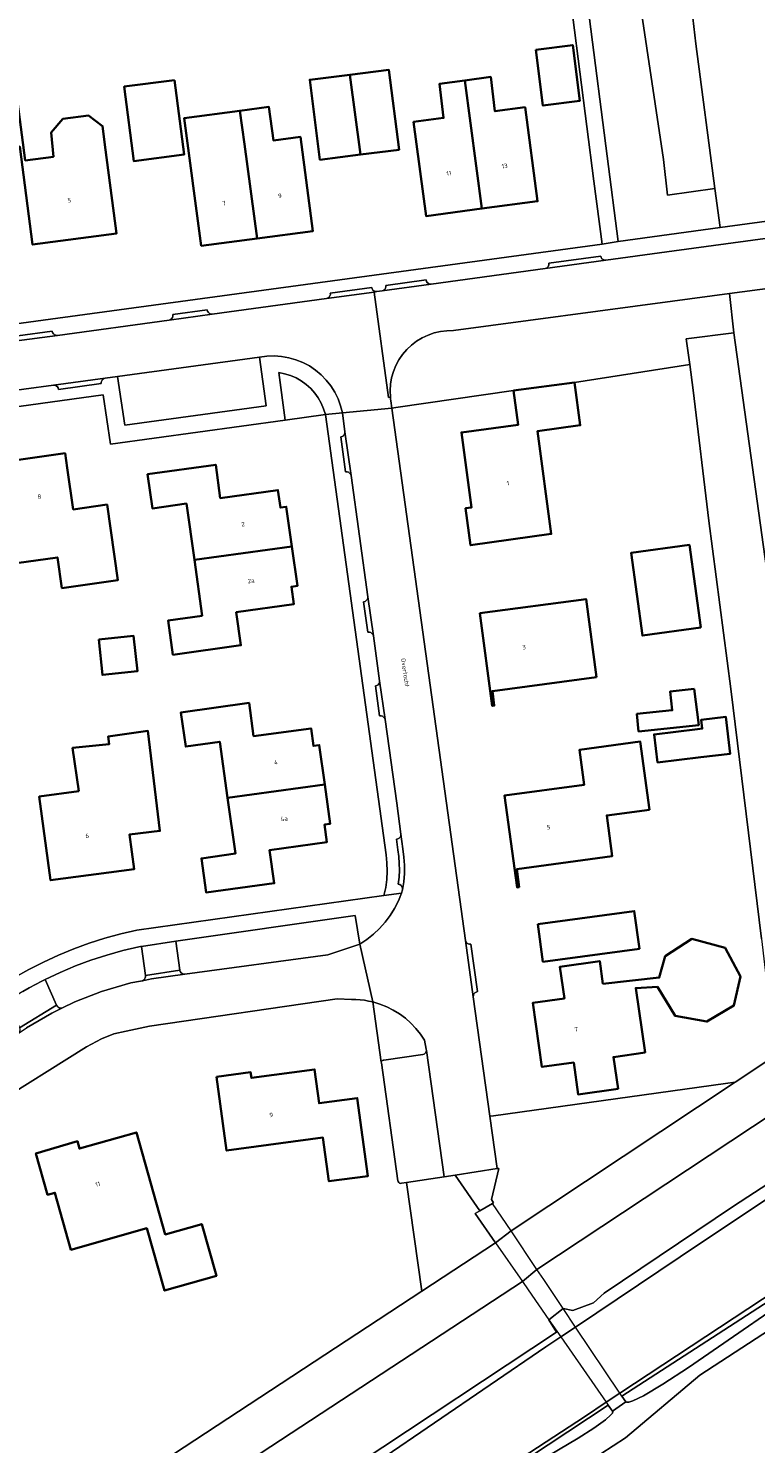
# Model space of a CAD drawing. Header units: metres. Extents: x 229229 to 231729, y 593167 to 595667.
# Tile 165 of 256: x 231272 to 231346, y 593718 to 593862. Entities that reach past the tile are written whole.
import ezdxf
from ezdxf.enums import TextEntityAlignment as Align

# ---------------------------------------------------------------- set-up
doc = ezdxf.new("R2010")
doc.units = ezdxf.units.M
for name, color, linetype, lineweight in [('B-WE-GR-BEPLANTING_CULTUUR_VASTE PLANTENVAK-GV', 90, 'Continuous', 18), ('B-WE-GR-GRAS-GV', 60, 'Continuous', 13), ('B-WE-GR-GROENVOORZIENING-GV', 80, 'Continuous', 18), ('B-WE-KW-KUNSTWERK_DEK-GV', 170, 'Continuous', 18), ('B-WE-OG-BEBOUWING-GV', 7, 'Continuous', 35), ('B-WE-OG-BEBOUWING-T18', 10, 'Continuous', 18), ('B-WE-OG-TERREIN_ERF-GV', 7, 'Continuous', 18), ('B-WE-OG-TOPOGRAFIE-T18', 10, 'Continuous', 18), ('B-WE-OG-WATER-GV', 130, 'Continuous', 18), ('B-WE-OG-WATER_SLOOT-GV', 120, 'Continuous', 18), ('B-WE-VH-VERHARDING_GESLOTEN-GV', 252, 'Continuous', 18), ('B-WE-VH-VERHARDING_HALFVERHARDING-GV', 252, 'Continuous', 18), ('B-WE-VH-VERHARDING_OPEN-GV', 252, 'Continuous', 18)]:
    doc.layers.add(name, color=color, linetype=linetype, lineweight=lineweight)
doc.styles.add('NLCS-ISO-M250-T18', font='NLCS-ISO.ttf', dxfattribs={"height": 0.45})

msp = doc.modelspace()

# ---------------------------------------------------------------- linework, layer by layer
at = {"layer": 'B-WE-GR-BEPLANTING_CULTUUR_VASTE PLANTENVAK-GV'}
for points in [[(231339.186, 593830.529), (231344.056, 593831.173), (231343.59, 593835.147), (231337.799, 593834.38), (231315.5, 593831.38), (231314.84, 593831.373), (231314.184, 593831.295), (231313.54, 593831.148), (231312.915, 593830.933), (231312.317, 593830.653), (231311.753, 593830.31), (231311.228, 593829.909), (231310.748, 593829.455), (231310.32, 593828.952), (231309.948, 593828.407), (231309.636, 593827.825), (231309.388, 593827.213), (231309.206, 593826.578), (231309.093, 593825.927), (231309.05, 593825.268), (231309.078, 593824.608), (231309.092, 593824.417), (231309.126, 593824.226), (231309.23, 593823.475), (231309.64, 593823.55), (231321.62, 593825.27), (231327.83, 593826.1), (231339.549, 593827.922)], [(231297.717, 593827.106), (231298.373, 593822.268), (231302.471, 593822.834), (231302.289, 593823.423), (231302.045, 593823.989), (231301.742, 593824.525), (231301.382, 593825.026), (231300.971, 593825.485), (231300.512, 593825.897), (231300.012, 593826.257), (231299.476, 593826.561), (231298.911, 593826.806), (231298.322, 593826.988)], [(231305.957, 593768.928), (231305.51, 593771.837), (231287.261, 593769.231), (231287.661, 593766.278), (231287.696, 593766.133), (231287.774, 593766.007), (231287.888, 593765.911), (231288.026, 593765.854), (231288.174, 593765.843), (231302.715, 593767.817)], [(231283.663, 593765.161), (231283.842, 593765.196), (231283.957, 593765.263), (231284.05, 593765.357), (231284.115, 593765.472), (231284.148, 593765.601), (231284.146, 593765.733), (231283.758, 593768.686), (231283.635, 593768.667), (231283.483, 593768.643), (231281.838, 593768.258), (231280.21, 593767.805), (231278.603, 593767.282), (231277.02, 593766.693), (231275.463, 593766.037), (231273.935, 593765.316), (231275.097, 593762.714), (231275.163, 593762.593), (231275.261, 593762.495), (231275.382, 593762.429), (231275.517, 593762.4), (231275.655, 593762.411), (231276.964, 593763.058), (231279.687, 593764.1), (231282.665, 593764.963)], [(231307.295, 593763.028), (231308.155, 593756.91), (231308.187, 593756.974), (231308.232, 593757.029), (231308.289, 593757.073), (231308.353, 593757.103), (231308.423, 593757.118), (231312.391, 593757.693), (231312.505, 593757.721), (231312.606, 593757.782), (231312.685, 593757.868), (231312.737, 593757.974), (231312.755, 593758.09), (231312.738, 593758.212), (231312.557, 593759.13), (231312.146, 593759.753), (231311.681, 593760.337), (231311.168, 593760.879), (231310.609, 593761.374), (231310.009, 593761.818), (231309.373, 593762.209), (231308.705, 593762.542), (231308.011, 593762.816)]]:
    msp.add_lwpolyline(points, close=True, dxfattribs=at)
at = {"layer": 'B-WE-GR-GRAS-GV'}
for points in [[(231460.97, 593954.205), (231476.323, 593900.19), (231483.503, 593875.115), (231483.724, 593871.249), (231483.282, 593868.709), (231480.852, 593866.61), (231478.844, 593865.896), (231478.728, 593865.838), (231470.261, 593861.123), (231467.431, 593859.292), (231465.381, 593857.632), (231463.965, 593856.24), (231462.448, 593854.127), (231442.222, 593825.542), (231434.221, 593814.338), (231432.669, 593812.493), (231420.062, 593803.208), (231396.038, 593786.274), (231357.48, 593758.844), (231354.653, 593756.085), (231323.999, 593735.793), (231322.523, 593734.567), (231282.539, 593708.322)], [(231285.62, 593702.658), (231325.988, 593729.419), (231325.222, 593730.678), (231326.667, 593731.813), (231327.644, 593731.628), (231329.743, 593732.401), (231330.848, 593733.396), (231343.992, 593742.232), (231366.747, 593757.034), (231390.275, 593773.492), (231414.466, 593789.288), (231423.192, 593794.922)]]:
    msp.add_lwpolyline(points, dxfattribs=at)
at = {"layer": 'B-WE-GR-GROENVOORZIENING-GV'}
for points in [[(231336.493, 593896.181), (231335.584, 593903.202), (231332.535, 593902.766), (231324.38, 593901.748), (231325.002, 593896.979), (231325.765, 593891.122), (231331.165, 593849.155), (231332.261, 593840.451), (231342.652, 593841.873), (231342.123, 593845.837), (231337.294, 593845.176), (231336.891, 593848.802), (231334.329, 593865.849), (231329.83, 593898.397), (231335.037, 593899.048), (231335.508, 593895.549)], [(231319.207, 593751.392), (231319.944, 593746.07), (231320.115, 593746.073), (231319.381, 593742.926), (231319.585, 593742.572), (231319.49, 593742.518), (231318.174, 593741.767), (231317.709, 593741.502), (231319.779, 593738.519), (231321.371, 593739.712), (231344.183, 593754.856), (231343.18, 593754.73), (231319.57, 593751.45)], [(231315.68, 593745.411), (231314.56, 593745.238), (231310.722, 593744.646), (231312.276, 593733.588), (231319.779, 593738.519), (231317.709, 593741.502), (231318.174, 593741.767)], [(231298.068, 593697.812), (231299.269, 593697.212), (231299.578, 593697.503), (231303.311, 593701.192), (231311.451, 593707.487), (231324.207, 593716.259), (231328.181, 593718.616), (231329.797, 593719.635), (231330.984, 593720.482), (231331.538, 593720.98), (231331.683, 593721.177), (231331.713, 593721.326), (231331.678, 593721.379), (231331.266, 593721.972), (231304.706, 593704.43), (231301.845, 593702.331), (231299.829, 593700.109), (231298.252, 593697.987)]]:
    msp.add_lwpolyline(points, close=True, dxfattribs=at)
for points in [[(231426.491, 593783.052), (231414.174, 593775.671), (231403.593, 593769.439), (231390.522, 593760.603), (231347.626, 593732.609), (231332.652, 593722.887), (231333.034, 593722.318), (231333.106, 593722.272), (231333.367, 593722.28), (231333.761, 593722.406), (231334.844, 593722.932), (231336.816, 593724.1), (231339.414, 593725.808), (231352.638, 593734.925), (231366.542, 593744.044), (231378.529, 593751.779), (231392.041, 593760.758), (231403.499, 593768.794), (231411.745, 593773.18), (231421.91, 593779.263), (231430.784, 593785.018)], [(231369.733, 593744.02), (231340.577, 593725.025), (231333.001, 593718.645), (231330.517, 593717.01)]]:
    msp.add_lwpolyline(points, dxfattribs=at)
at = {"layer": 'B-WE-KW-KUNSTWERK_DEK-GV'}
for points in [[(231319.49, 593742.518), (231318.174, 593741.767), (231317.709, 593741.502), (231319.779, 593738.519), (231322.523, 593734.567), (231323.104, 593733.729), (231325.222, 593730.678), (231326.667, 593731.813), (231324.687, 593734.767), (231323.999, 593735.793), (231321.371, 593739.712)], [(231331.056, 593722.274), (231331.266, 593721.972), (231331.678, 593721.379), (231333.034, 593722.318), (231332.652, 593722.887), (231332.447, 593723.192), (231327.935, 593729.922), (231326.667, 593731.813), (231325.222, 593730.678), (231326.436, 593728.929)]]:
    msp.add_lwpolyline(points, close=True, dxfattribs=at)
at = {"layer": 'B-WE-OG-BEBOUWING-GV'}
for points in [[(231323.894, 593859.982), (231324.612, 593854.299), (231328.363, 593854.771), (231327.645, 593860.454)], [(231280.075, 593849.781), (231279.785, 593852.203), (231278.369, 593853.279), (231275.75, 593852.933), (231274.57, 593851.539), (231274.787, 593849.085), (231271.911, 593848.706), (231270.675, 593858.089), (231267.108, 593857.619), (231268.135, 593849.709), (231271.355, 593850.127), (231272.666, 593840.135), (231281.197, 593841.26)], [(231304.968, 593857.431), (231306.033, 593849.302), (231309.965, 593849.798), (231308.938, 593857.932)], [(231287.105, 593856.884), (231281.992, 593856.227), (231282.966, 593848.648), (231288.079, 593849.305)], [(231306.033, 593849.302), (231304.968, 593857.431), (231300.88, 593856.915), (231301.906, 593848.781)], [(231316.664, 593856.854), (231314.071, 593856.5), (231314.506, 593853.034), (231311.45, 593852.63), (231312.72, 593843.05), (231318.395, 593843.8)], [(231318.395, 593843.8), (231324.07, 593844.55), (231322.8, 593854.13), (231319.731, 593853.724), (231319.303, 593857.215), (231316.664, 593856.854)], [(231295.524, 593840.771), (231294.24, 593850.35), (231293.758, 593853.763), (231288.09, 593852.999), (231289.84, 593840.02)], [(231293.758, 593853.763), (231294.24, 593850.35), (231295.524, 593840.771), (231301.2, 593841.52), (231299.93, 593851.11), (231297.174, 593850.742), (231296.712, 593854.161)], [(231327.83, 593826.1), (231321.62, 593825.27), (231322.09, 593821.79), (231316.31, 593821.02), (231317.34, 593813.38), (231316.74, 593813.3), (231317.25, 593809.53), (231325.46, 593810.68), (231324.06, 593821.16), (231328.41, 593821.74)], [(231269.58, 593817.98), (231271.04, 593807.69), (231275.2, 593808.29), (231275.65, 593805.16), (231281.35, 593805.98), (231280.25, 593813.67), (231276.8, 593813.17), (231276.193, 593817.413), (231275.98, 593818.9)], [(231299.05, 593809.414), (231298.488, 593813.444), (231297.893, 593813.362), (231297.643, 593815.138), (231291.773, 593814.332), (231291.308, 593817.718), (231284.375, 593816.756), (231284.861, 593813.281), (231288.328, 593813.766), (231289.128, 593808.041)], [(231289.128, 593808.041), (231289.924, 593802.347), (231286.458, 593801.862), (231286.944, 593798.386), (231293.87, 593799.343), (231293.402, 593802.716), (231299.249, 593803.527), (231299.016, 593805.301), (231299.612, 593805.383), (231299.05, 593809.414)], [(231340.69, 593801.14), (231339.52, 593809.56), (231333.58, 593808.75), (231334.73, 593800.33)], [(231330.06, 593796.09), (231329.01, 593804.05), (231318.2, 593802.6), (231319.45, 593793.17), (231319.66, 593793.2), (231319.46, 593794.68)], [(231279.394, 593799.929), (231279.776, 593796.321), (231283.334, 593796.698), (231282.952, 593800.306)], [(231340.012, 593794.915), (231337.558, 593794.632), (231337.775, 593792.734), (231334.176, 593792.351), (231334.352, 593790.568), (231340.477, 593791.225)], [(231302.406, 593785.176), (231301.845, 593789.186), (231301.247, 593789.106), (231301.004, 593790.883), (231295.154, 593790.1), (231294.702, 593793.476), (231287.767, 593792.503), (231288.251, 593789.037), (231291.718, 593789.521), (231292.514, 593783.828)], [(231340.326, 593790.797), (231335.93, 593790.27), (231336.272, 593787.416), (231340.667, 593787.942), (231343.681, 593788.302), (231343.233, 593792.051), (231340.711, 593791.75), (231340.818, 593790.856)], [(231277.369, 593784.48), (231273.347, 593783.941), (231274.492, 593775.414), (231283.012, 593776.56), (231282.54, 593780.084), (231285.628, 593780.45), (231284.407, 593790.625), (231280.364, 593790.066), (231280.468, 593789.287), (231276.736, 593788.893)], [(231335.46, 593782.6), (231334.51, 593789.54), (231328.33, 593788.7), (231328.81, 593785.15), (231320.71, 593784.06), (231321.98, 593774.7), (231322.18, 593774.73), (231321.94, 593776.54), (231331.65, 593777.86), (231331.1, 593782.02)], [(231302.406, 593785.176), (231292.514, 593783.828), (231293.31, 593778.132), (231289.854, 593777.65), (231290.324, 593774.179), (231297.255, 593775.114), (231296.788, 593778.493), (231302.612, 593779.297), (231302.382, 593781.088), (231302.967, 593781.167)], [(231324.091, 593770.957), (231324.609, 593767.126), (231334.431, 593768.453), (231333.913, 593772.284)], [(231330.722, 593764.876), (231330.39, 593767.2), (231326.34, 593766.62), (231326.8, 593763.39), (231323.58, 593762.93), (231324.51, 593756.41), (231327.74, 593756.85), (231328.18, 593753.61), (231332.26, 593754.2), (231331.78, 593757.42), (231335, 593757.9), (231334.06, 593764.44), (231336.256, 593764.555), (231338.078, 593761.621), (231341.296, 593761.027), (231344.054, 593762.662), (231344.71, 593765.606), (231343.154, 593768.548), (231339.755, 593769.448), (231337.062, 593767.678), (231336.442, 593765.508)], [(231291.39, 593755.41), (231292.41, 593747.89), (231302.22, 593749.22), (231302.82, 593744.78), (231306.79, 593745.3), (231305.71, 593753.24), (231301.83, 593752.72), (231301.37, 593756.16), (231294.93, 593755.29), (231294.85, 593755.88)], [(231291.37, 593735.13), (231289.88, 593740.42), (231286.17, 593739.37), (231283.23, 593749.74), (231277.43, 593748.11), (231277.22, 593748.85), (231273, 593747.61), (231274.19, 593743.4), (231274.93, 593743.61), (231276.57, 593737.8), (231284.29, 593739.99), (231286.1, 593733.64)]]:
    msp.add_lwpolyline(points, close=True, dxfattribs=at)
at = {"layer": 'B-WE-OG-TERREIN_ERF-GV'}
for points in [[(231262.469, 593830.924), (231330.626, 593840.187), (231329.782, 593846.614), (231324.075, 593891.174), (231323.35, 593896.755), (231265.583, 593888.915)], [(231339.366, 593867.662), (231340.188, 593860.567), (231342.123, 593845.837), (231342.652, 593841.873), (231362.389, 593844.56), (231363.974, 593844.86), (231364.983, 593845.092), (231366.305, 593845.849), (231367.025, 593844.319), (231367.248, 593844.511), (231367.461, 593844.716), (231367.661, 593844.932), (231367.85, 593845.159), (231368.025, 593845.396), (231370.867, 593849.134), (231371.292, 593849.73), (231371.773, 593850.282), (231372.306, 593850.783), (231372.886, 593851.23), (231373.507, 593851.617), (231404.599, 593866.473)], [(231347.968, 593835.726), (231343.59, 593835.147), (231344.056, 593831.173), (231348.305, 593800.321)], [(231346.848, 593769.46), (231343.751, 593794.91), (231341.482, 593812.032), (231339.911, 593825.314), (231339.549, 593827.922), (231327.83, 593826.1), (231328.41, 593821.74), (231324.06, 593821.16), (231325.46, 593810.68), (231317.25, 593809.53), (231316.74, 593813.3), (231317.34, 593813.38), (231316.31, 593821.02), (231322.09, 593821.79), (231321.62, 593825.27), (231309.64, 593823.55), (231309.23, 593823.475), (231316.731, 593769.282), (231316.781, 593769.142), (231316.873, 593769.024), (231316.996, 593768.941), (231317.139, 593768.9), (231317.288, 593768.905), (231317.956, 593764.079), (231317.811, 593764.043), (231317.685, 593763.965), (231317.589, 593763.851), (231317.533, 593763.713), (231317.522, 593763.565), (231319.207, 593751.392), (231319.57, 593751.45), (231343.18, 593754.73), (231344.183, 593754.856), (231347.195, 593756.856)], [(231270.833, 593765.518), (231272.292, 593766.337), (231273.783, 593767.097), (231275.304, 593767.795), (231276.852, 593768.432), (231278.424, 593769.006), (231280.018, 593769.516), (231281.631, 593769.961), (231283.261, 593770.34), (231308.426, 593773.869), (231308.604, 593774.685), (231308.715, 593775.513), (231308.758, 593776.347), (231308.733, 593777.182), (231308.639, 593778.012), (231302.471, 593822.834), (231298.373, 593822.268), (231280.586, 593819.81), (231279.845, 593824.836), (231257.486, 593821.771)], [(231287.002, 593716.975), (231312.276, 593733.588), (231310.722, 593744.646), (231310.205, 593744.566), (231310.105, 593744.561), (231310.01, 593744.591), (231309.93, 593744.651), (231309.875, 593744.734), (231309.852, 593744.831), (231308.166, 593756.828), (231308.155, 593756.91), (231307.295, 593763.028), (231306.867, 593763.123), (231306.434, 593763.197), (231305.998, 593763.248), (231305.56, 593763.276), (231305.121, 593763.282), (231303.65, 593763.349), (231284.55, 593760.577), (231282.206, 593760.069), (231280.938, 593759.785), (231279.674, 593759.286), (231278.143, 593758.475), (231268.391, 593752.348)]]:
    msp.add_lwpolyline(points, dxfattribs=at)
for points in [[(231323.894, 593859.982), (231327.645, 593860.454), (231328.363, 593854.771), (231324.612, 593854.299)], [(231267.108, 593857.619), (231270.675, 593858.089), (231271.911, 593848.706), (231274.787, 593849.085), (231274.57, 593851.539), (231275.75, 593852.933), (231278.369, 593853.279), (231279.785, 593852.203), (231280.075, 593849.781), (231281.197, 593841.26), (231272.666, 593840.135), (231271.355, 593850.127), (231268.135, 593849.709)], [(231300.88, 593856.915), (231304.968, 593857.431), (231308.938, 593857.932), (231309.965, 593849.798), (231306.033, 593849.302), (231301.906, 593848.781)], [(231281.992, 593856.227), (231287.105, 593856.884), (231288.079, 593849.305), (231282.966, 593848.648)], [(231311.45, 593852.63), (231314.506, 593853.034), (231314.071, 593856.5), (231316.664, 593856.854), (231319.303, 593857.215), (231319.731, 593853.724), (231322.8, 593854.13), (231324.07, 593844.55), (231318.395, 593843.8), (231312.72, 593843.05)], [(231288.09, 593852.999), (231293.758, 593853.763), (231296.712, 593854.161), (231297.174, 593850.742), (231299.93, 593851.11), (231301.2, 593841.52), (231295.524, 593840.771), (231289.84, 593840.02)], [(231261.59, 593803.15), (231260.65, 593809.8), (231264.11, 593810.25), (231263.27, 593816.06), (231269.56, 593816.96), (231269.43, 593817.96), (231269.58, 593817.98), (231275.98, 593818.9), (231276.193, 593817.413), (231276.8, 593813.17), (231280.25, 593813.67), (231281.35, 593805.98), (231275.65, 593805.16), (231275.2, 593808.29), (231271.04, 593807.69), (231266.87, 593807.09), (231267.32, 593803.97)], [(231289.128, 593808.041), (231288.328, 593813.766), (231284.861, 593813.281), (231284.375, 593816.756), (231291.308, 593817.718), (231291.773, 593814.332), (231297.643, 593815.138), (231297.893, 593813.362), (231298.488, 593813.444), (231299.05, 593809.414), (231299.612, 593805.383), (231299.016, 593805.301), (231299.249, 593803.527), (231293.402, 593802.716), (231293.87, 593799.343), (231286.944, 593798.386), (231286.458, 593801.862), (231289.924, 593802.347)], [(231334.73, 593800.33), (231333.58, 593808.75), (231339.52, 593809.56), (231340.69, 593801.14)], [(231319.46, 593794.68), (231319.66, 593793.2), (231319.45, 593793.17), (231318.2, 593802.6), (231329.01, 593804.05), (231330.06, 593796.09)], [(231279.394, 593799.929), (231282.952, 593800.306), (231283.334, 593796.698), (231279.776, 593796.321)], [(231337.558, 593794.632), (231340.012, 593794.915), (231340.477, 593791.225), (231334.352, 593790.568), (231334.176, 593792.351), (231337.775, 593792.734)], [(231292.514, 593783.828), (231291.718, 593789.521), (231288.251, 593789.037), (231287.767, 593792.503), (231294.702, 593793.476), (231295.154, 593790.1), (231301.004, 593790.883), (231301.247, 593789.106), (231301.845, 593789.186), (231302.406, 593785.176), (231302.967, 593781.167), (231302.382, 593781.088), (231302.612, 593779.297), (231296.788, 593778.493), (231297.255, 593775.114), (231290.324, 593774.179), (231289.854, 593777.65), (231293.31, 593778.132)], [(231340.326, 593790.797), (231340.818, 593790.856), (231340.711, 593791.75), (231343.233, 593792.051), (231343.681, 593788.302), (231340.667, 593787.942), (231336.272, 593787.416), (231335.93, 593790.27)], [(231273.347, 593783.941), (231277.369, 593784.48), (231276.736, 593788.893), (231280.468, 593789.287), (231280.364, 593790.066), (231284.407, 593790.625), (231285.628, 593780.45), (231282.54, 593780.084), (231283.012, 593776.56), (231274.492, 593775.414)], [(231328.81, 593785.15), (231328.33, 593788.7), (231334.51, 593789.54), (231335.46, 593782.6), (231331.1, 593782.02), (231331.65, 593777.86), (231321.94, 593776.54), (231322.18, 593774.73), (231321.98, 593774.7), (231320.71, 593784.06)], [(231333.913, 593772.284), (231334.431, 593768.453), (231324.609, 593767.126), (231324.091, 593770.957)], [(231330.722, 593764.876), (231336.442, 593765.508), (231337.062, 593767.678), (231339.755, 593769.448), (231343.154, 593768.548), (231344.71, 593765.606), (231344.054, 593762.662), (231341.296, 593761.027), (231338.078, 593761.621), (231336.256, 593764.555), (231334.06, 593764.44), (231335, 593757.9), (231331.78, 593757.42), (231332.26, 593754.2), (231328.18, 593753.61), (231327.74, 593756.85), (231324.51, 593756.41), (231323.58, 593762.93), (231326.8, 593763.39), (231326.34, 593766.62), (231330.39, 593767.2)], [(231291.39, 593755.41), (231294.85, 593755.88), (231294.93, 593755.29), (231301.37, 593756.16), (231301.83, 593752.72), (231305.71, 593753.24), (231306.79, 593745.3), (231302.82, 593744.78), (231302.22, 593749.22), (231292.41, 593747.89)], [(231273, 593747.61), (231277.22, 593748.85), (231277.43, 593748.11), (231283.23, 593749.74), (231286.17, 593739.37), (231289.88, 593740.42), (231291.37, 593735.13), (231286.1, 593733.64), (231284.29, 593739.99), (231276.57, 593737.8), (231274.93, 593743.61), (231274.19, 593743.4)]]:
    msp.add_lwpolyline(points, close=True, dxfattribs=at)
at = {"layer": 'B-WE-OG-WATER-GV'}
for points in [[(231342.123, 593845.837), (231340.188, 593860.567), (231339.366, 593867.662), (231337.525, 593880.548), (231335.508, 593895.549), (231335.037, 593899.048), (231329.83, 593898.397), (231334.329, 593865.849), (231336.891, 593848.802), (231337.294, 593845.176)], [(231353.592, 593762.416), (231351.915, 593772.438), (231348.305, 593800.321), (231344.056, 593831.173), (231339.186, 593830.529), (231339.549, 593827.922), (231339.911, 593825.314), (231341.482, 593812.032), (231343.751, 593794.91), (231346.848, 593769.46), (231347.877, 593760.752), (231348.232, 593758.495)]]:
    msp.add_lwpolyline(points, close=True, dxfattribs=at)
for points in [[(231428.61, 593816.866), (231415.91, 593807.628), (231411.132, 593804.252), (231410.261, 593803.636), (231410.167, 593803.569), (231389.66, 593789.089), (231388.482, 593788.257), (231364.565, 593771.033), (231353.592, 593762.416), (231348.232, 593758.495), (231347.195, 593756.856), (231344.183, 593754.856), (231321.371, 593739.712), (231319.779, 593738.519), (231312.276, 593733.588), (231287.002, 593716.975)], [(231282.539, 593708.322), (231322.523, 593734.567), (231323.999, 593735.793), (231354.653, 593756.085), (231357.48, 593758.844), (231396.038, 593786.274), (231420.062, 593803.208), (231432.669, 593812.493)], [(231433.014, 593802.008), (231421.298, 593792.589), (231407.371, 593783.746), (231394.36, 593774.934), (231372.038, 593759.416), (231338.591, 593737.071), (231327.935, 593729.922), (231326.436, 593728.929), (231324.918, 593727.924), (231290.893, 593704.718)], [(231301.99, 593703.263), (231328.832, 593720.807), (231331.056, 593722.274), (231332.447, 593723.192), (231375.985, 593751.917), (231399.552, 593768.074), (231420.19, 593779.943), (231433.149, 593788.222)]]:
    msp.add_lwpolyline(points, dxfattribs=at)
at = {"layer": 'B-WE-OG-WATER_SLOOT-GV'}
for points in [[(231290.893, 593704.718), (231324.918, 593727.924), (231326.436, 593728.929), (231327.935, 593729.922), (231338.591, 593737.071), (231372.038, 593759.416), (231394.36, 593774.934), (231407.371, 593783.746), (231421.298, 593792.589), (231433.014, 593802.008)], [(231423.192, 593794.922), (231414.466, 593789.288), (231390.275, 593773.492), (231366.747, 593757.034), (231343.992, 593742.232), (231330.848, 593733.396), (231329.743, 593732.401), (231327.644, 593731.628), (231326.667, 593731.813), (231325.222, 593730.678), (231325.988, 593729.419), (231285.62, 593702.658)], [(231433.149, 593788.222), (231420.19, 593779.943), (231399.552, 593768.074), (231375.985, 593751.917), (231332.447, 593723.192), (231331.056, 593722.274), (231328.832, 593720.807), (231301.99, 593703.263)], [(231304.706, 593704.43), (231331.266, 593721.972), (231331.678, 593721.379), (231333.034, 593722.318), (231332.652, 593722.887), (231347.626, 593732.609), (231390.522, 593760.603), (231403.593, 593769.439), (231414.174, 593775.671), (231426.491, 593783.052)]]:
    msp.add_lwpolyline(points, dxfattribs=at)
at = {"layer": 'B-WE-VH-VERHARDING_GESLOTEN-GV'}
for points in [[(231262.692, 593824.209), (231274.792, 593825.835), (231280.041, 593826.54), (231281.313, 593826.711), (231295.761, 593828.669), (231296.506, 593828.776), (231297.258, 593828.804), (231298.009, 593828.754), (231298.75, 593828.625), (231299.474, 593828.419), (231300.172, 593828.138), (231300.837, 593827.786), (231301.461, 593827.366), (231302.038, 593826.883), (231302.561, 593826.342), (231303.025, 593825.749), (231303.424, 593825.111), (231303.753, 593824.434), (231304.01, 593823.727), (231304.192, 593822.997), (231309.23, 593823.475), (231309.126, 593824.226), (231309.092, 593824.417), (231309.078, 593824.608), (231308.906, 593824.579), (231307.418, 593835.311), (231302.588, 593834.65), (231290.958, 593833.059), (231286.553, 593832.456), (231275.184, 593830.9), (231270.779, 593830.298)], [(231268.391, 593752.348), (231278.143, 593758.475), (231279.674, 593759.286), (231280.938, 593759.785), (231282.206, 593760.069), (231284.55, 593760.577), (231303.65, 593763.349), (231305.121, 593763.282), (231305.56, 593763.276), (231305.998, 593763.248), (231306.434, 593763.197), (231306.867, 593763.123), (231307.295, 593763.028), (231305.957, 593768.928), (231302.715, 593767.817), (231288.174, 593765.843), (231284.78, 593765.382), (231283.842, 593765.196), (231283.663, 593765.161), (231282.665, 593764.963), (231279.687, 593764.1), (231276.964, 593763.058), (231275.655, 593762.411), (231274.622, 593761.9), (231272.046, 593760.385)]]:
    msp.add_lwpolyline(points, dxfattribs=at)
msp.add_lwpolyline([(231309.23, 593823.475), (231304.192, 593822.997), (231304.461, 593821.079), (231305.08, 593816.628), (231306.797, 593804.29), (231307.353, 593800.293), (231307.989, 593795.717), (231308.536, 593791.783), (231309.723, 593783.254), (231310.145, 593780.112), (231310.345, 593778.619), (231310.461, 593777.787), (231310.515, 593776.949), (231310.507, 593776.109), (231310.436, 593775.271), (231310.303, 593774.442), (231310.203, 593774.118), (231309.892, 593773.321), (231309.51, 593772.554), (231309.062, 593771.825), (231308.55, 593771.139), (231307.979, 593770.501), (231307.353, 593769.917), (231306.677, 593769.391), (231305.957, 593768.928), (231307.295, 593763.028), (231308.011, 593762.816), (231308.705, 593762.542), (231309.373, 593762.209), (231310.009, 593761.818), (231310.609, 593761.374), (231311.168, 593760.879), (231311.681, 593760.337), (231312.146, 593759.753), (231312.557, 593759.13), (231312.738, 593758.212), (231312.755, 593758.09), (231314.56, 593745.238), (231315.68, 593745.411), (231319.944, 593746.07), (231319.207, 593751.392), (231317.522, 593763.565), (231316.731, 593769.282)], close=True, dxfattribs=at)
at = {"layer": 'B-WE-VH-VERHARDING_HALFVERHARDING-GV'}
for points in [[(231430.784, 593785.018), (231421.91, 593779.263), (231411.745, 593773.18), (231403.499, 593768.794), (231392.041, 593760.758), (231378.529, 593751.779), (231366.542, 593744.044), (231352.638, 593734.925), (231339.414, 593725.808), (231336.816, 593724.1), (231334.844, 593722.932), (231333.761, 593722.406), (231333.367, 593722.28), (231333.106, 593722.272), (231333.034, 593722.318), (231331.678, 593721.379), (231331.713, 593721.326), (231331.683, 593721.177), (231331.538, 593720.98), (231330.984, 593720.482), (231329.797, 593719.635), (231328.181, 593718.616), (231324.207, 593716.259)], [(231330.517, 593717.01), (231333.001, 593718.645), (231340.577, 593725.025), (231369.733, 593744.02), (231391.407, 593758.184), (231407.576, 593769.164), (231407.835, 593769.319), (231430.521, 593782.934)]]:
    msp.add_lwpolyline(points, dxfattribs=at)
for points in [[(231322.523, 593734.567), (231323.104, 593733.729), (231325.222, 593730.678), (231326.667, 593731.813), (231324.687, 593734.767), (231323.999, 593735.793), (231321.371, 593739.712), (231319.49, 593742.518), (231318.174, 593741.767), (231317.709, 593741.502), (231319.779, 593738.519)], [(231332.652, 593722.887), (231332.447, 593723.192), (231327.935, 593729.922), (231326.667, 593731.813), (231325.222, 593730.678), (231326.436, 593728.929), (231331.056, 593722.274), (231331.266, 593721.972), (231331.678, 593721.379), (231333.034, 593722.318)]]:
    msp.add_lwpolyline(points, close=True, dxfattribs=at)
at = {"layer": 'B-WE-VH-VERHARDING_OPEN-GV'}
for points in [[(231330.626, 593840.187), (231332.261, 593840.451), (231331.165, 593849.155), (231325.765, 593891.122), (231325.002, 593896.979), (231323.35, 593896.755), (231324.075, 593891.174), (231329.782, 593846.614)], [(231331.017, 593838.54), (231330.869, 593838.551), (231330.731, 593838.607), (231330.617, 593838.703), (231330.538, 593838.829), (231330.503, 593838.974), (231325.21, 593838.25), (231325.215, 593838.101), (231325.173, 593837.958), (231325.09, 593837.835), (231324.972, 593837.744), (231324.832, 593837.694)], [(231313.238, 593836.107), (231313.089, 593836.118), (231312.952, 593836.175), (231312.838, 593836.271), (231312.76, 593836.397), (231312.724, 593836.542), (231308.628, 593835.981), (231308.633, 593835.832), (231308.591, 593835.689), (231308.508, 593835.566), (231308.39, 593835.475), (231308.25, 593835.425)], [(231307.418, 593835.311), (231307.695, 593835.349), (231307.547, 593835.36), (231307.409, 593835.416), (231307.295, 593835.512), (231307.217, 593835.639), (231307.181, 593835.783), (231302.966, 593835.207), (231302.971, 593835.058), (231302.929, 593834.915), (231302.846, 593834.792), (231302.728, 593834.7), (231302.588, 593834.65)], [(231290.958, 593833.059), (231290.81, 593833.07), (231290.672, 593833.126), (231290.558, 593833.222), (231290.48, 593833.349), (231290.444, 593833.493), (231286.931, 593833.012), (231286.936, 593832.863), (231286.894, 593832.72), (231286.811, 593832.597), (231286.693, 593832.506), (231286.553, 593832.456)], [(231275.184, 593830.9), (231275.035, 593830.911), (231274.898, 593830.968), (231274.784, 593831.064), (231274.706, 593831.19), (231274.67, 593831.335), (231271.157, 593830.854), (231271.162, 593830.705), (231271.12, 593830.562), (231271.037, 593830.439), (231270.919, 593830.348), (231270.779, 593830.298)], [(231295.761, 593828.669), (231281.313, 593826.711), (231282.038, 593821.761), (231296.432, 593823.73)], [(231280.041, 593826.54), (231274.792, 593825.835), (231274.94, 593825.823), (231275.078, 593825.767), (231275.191, 593825.67), (231275.269, 593825.544), (231275.304, 593825.399), (231279.661, 593825.985), (231279.657, 593826.134), (231279.699, 593826.276), (231279.783, 593826.399), (231279.901, 593826.49)], [(231307.353, 593800.293), (231307.302, 593800.433), (231307.211, 593800.55), (231307.088, 593800.634), (231306.945, 593800.675), (231306.796, 593800.67), (231306.363, 593803.775), (231306.508, 593803.811), (231306.634, 593803.89), (231306.73, 593804.003), (231306.786, 593804.141), (231306.797, 593804.29), (231305.08, 593816.628), (231305.029, 593816.768), (231304.938, 593816.885), (231304.815, 593816.968), (231304.673, 593817.01), (231304.524, 593817.005), (231304.027, 593820.564), (231304.172, 593820.6), (231304.298, 593820.678), (231304.394, 593820.792), (231304.45, 593820.93), (231304.461, 593821.079), (231304.192, 593822.997), (231302.471, 593822.834), (231308.639, 593778.012), (231308.733, 593777.182), (231308.758, 593776.347), (231308.715, 593775.513), (231308.604, 593774.685), (231308.426, 593773.869), (231310.203, 593774.118), (231310.303, 593774.442), (231310.308, 593774.603), (231310.262, 593774.758), (231310.168, 593774.889), (231310.038, 593774.985), (231309.884, 593775.033), (231309.966, 593775.731), (231310.002, 593776.432), (231309.993, 593777.134), (231309.938, 593777.835), (231309.839, 593778.53), (231309.695, 593779.598), (231309.843, 593779.63), (231309.974, 593779.707), (231310.074, 593779.821), (231310.133, 593779.961), (231310.145, 593780.112), (231309.723, 593783.254), (231308.536, 593791.783), (231308.486, 593791.923), (231308.394, 593792.04), (231308.271, 593792.124), (231308.129, 593792.165), (231307.98, 593792.16), (231307.555, 593795.202), (231307.7, 593795.238), (231307.826, 593795.316), (231307.922, 593795.43), (231307.978, 593795.568), (231307.989, 593795.717)], [(231304.461, 593821.079), (231304.45, 593820.93), (231304.394, 593820.792), (231304.298, 593820.678), (231304.172, 593820.6), (231304.027, 593820.564), (231304.524, 593817.005), (231304.673, 593817.01), (231304.815, 593816.968), (231304.938, 593816.885), (231305.029, 593816.768), (231305.08, 593816.628)], [(231306.797, 593804.29), (231306.786, 593804.141), (231306.73, 593804.003), (231306.634, 593803.89), (231306.508, 593803.811), (231306.363, 593803.775), (231306.796, 593800.67), (231306.945, 593800.675), (231307.088, 593800.634), (231307.211, 593800.55), (231307.302, 593800.433), (231307.353, 593800.293)], [(231307.989, 593795.717), (231307.978, 593795.568), (231307.922, 593795.43), (231307.826, 593795.316), (231307.7, 593795.238), (231307.555, 593795.202), (231307.98, 593792.16), (231308.129, 593792.165), (231308.271, 593792.124), (231308.394, 593792.04), (231308.486, 593791.923), (231308.536, 593791.783)], [(231310.345, 593778.619), (231310.145, 593780.112), (231310.133, 593779.961), (231310.074, 593779.821), (231309.974, 593779.707), (231309.843, 593779.63), (231309.695, 593779.598), (231309.839, 593778.53), (231309.938, 593777.835), (231309.993, 593777.134), (231310.002, 593776.432), (231309.966, 593775.731), (231309.884, 593775.033), (231310.038, 593774.985), (231310.168, 593774.889), (231310.262, 593774.758), (231310.308, 593774.603), (231310.303, 593774.442), (231310.436, 593775.271), (231310.507, 593776.109), (231310.515, 593776.949), (231310.461, 593777.787)], [(231283.758, 593768.686), (231284.146, 593765.733), (231287.661, 593766.278), (231287.261, 593769.231)], [(231317.288, 593768.905), (231317.139, 593768.9), (231316.996, 593768.941), (231316.873, 593769.024), (231316.781, 593769.142), (231316.731, 593769.282), (231317.522, 593763.565), (231317.533, 593763.713), (231317.589, 593763.851), (231317.685, 593763.965), (231317.811, 593764.043), (231317.956, 593764.079)], [(231288.174, 593765.843), (231288.026, 593765.854), (231287.888, 593765.911), (231287.774, 593766.007), (231287.696, 593766.133), (231287.661, 593766.278), (231284.146, 593765.733), (231284.148, 593765.601), (231284.115, 593765.472), (231284.05, 593765.357), (231283.957, 593765.263), (231283.842, 593765.196), (231284.78, 593765.382)], [(231273.935, 593765.316), (231273.609, 593765.152), (231272.958, 593764.813), (231272.313, 593764.462), (231271.675, 593764.1), (231271.044, 593763.725), (231270.419, 593763.34), (231270.21, 593763.205), (231271.335, 593760.384), (231275.097, 593762.714)], [(231274.622, 593761.9), (231275.655, 593762.411), (231275.517, 593762.4), (231275.382, 593762.429), (231275.261, 593762.495), (231275.163, 593762.593), (231275.097, 593762.714), (231271.335, 593760.384), (231271.372, 593760.262), (231271.375, 593760.135), (231271.344, 593760.011), (231271.28, 593759.901), (231271.19, 593759.811), (231272.046, 593760.385)], [(231312.755, 593758.09), (231312.737, 593757.974), (231312.685, 593757.868), (231312.606, 593757.782), (231312.505, 593757.721), (231312.391, 593757.693), (231308.423, 593757.118), (231308.353, 593757.103), (231308.289, 593757.073), (231308.232, 593757.029), (231308.187, 593756.974), (231308.155, 593756.91), (231308.166, 593756.828), (231309.852, 593744.831), (231309.875, 593744.734), (231309.93, 593744.651), (231310.01, 593744.591), (231310.105, 593744.561), (231310.205, 593744.566), (231310.722, 593744.646), (231314.56, 593745.238)], [(231319.49, 593742.518), (231319.585, 593742.572), (231319.381, 593742.926), (231320.115, 593746.073), (231319.944, 593746.07), (231315.68, 593745.411), (231318.174, 593741.767)]]:
    msp.add_lwpolyline(points, close=True, dxfattribs=at)
for points in [[(231362.389, 593844.56), (231342.652, 593841.873), (231332.261, 593840.451), (231330.626, 593840.187), (231262.469, 593830.924)], [(231271.157, 593830.854), (231274.67, 593831.335), (231274.706, 593831.19), (231274.784, 593831.064), (231274.898, 593830.968), (231275.035, 593830.911), (231275.184, 593830.9), (231286.553, 593832.456), (231286.693, 593832.506), (231286.811, 593832.597), (231286.894, 593832.72), (231286.936, 593832.863), (231286.931, 593833.012), (231290.444, 593833.493), (231290.48, 593833.349), (231290.558, 593833.222), (231290.672, 593833.126), (231290.81, 593833.07), (231290.958, 593833.059), (231302.588, 593834.65), (231302.728, 593834.7), (231302.846, 593834.792), (231302.929, 593834.915), (231302.971, 593835.058), (231302.966, 593835.207), (231307.181, 593835.783), (231307.217, 593835.639), (231307.295, 593835.512), (231307.409, 593835.416), (231307.547, 593835.36), (231307.695, 593835.349), (231308.25, 593835.425), (231308.39, 593835.475), (231308.508, 593835.566), (231308.591, 593835.689), (231308.633, 593835.832), (231308.628, 593835.981), (231312.724, 593836.542), (231312.76, 593836.397), (231312.838, 593836.271), (231312.952, 593836.175), (231313.089, 593836.118), (231313.238, 593836.107), (231324.832, 593837.694), (231324.972, 593837.744), (231325.09, 593837.835), (231325.173, 593837.958), (231325.215, 593838.101), (231325.21, 593838.25), (231330.503, 593838.974), (231330.538, 593838.829), (231330.617, 593838.703), (231330.731, 593838.607), (231330.869, 593838.551), (231331.017, 593838.54), (231337.209, 593839.387), (231362.738, 593842.858)], [(231362.738, 593842.858), (231337.209, 593839.387), (231331.017, 593838.54), (231324.832, 593837.694), (231313.238, 593836.107), (231308.25, 593835.425), (231307.695, 593835.349), (231307.418, 593835.311), (231308.906, 593824.579), (231309.078, 593824.608), (231309.05, 593825.268), (231309.093, 593825.927), (231309.206, 593826.578), (231309.388, 593827.213), (231309.636, 593827.825), (231309.948, 593828.407), (231310.32, 593828.952), (231310.748, 593829.455), (231311.228, 593829.909), (231311.753, 593830.31), (231312.317, 593830.653), (231312.915, 593830.933), (231313.54, 593831.148), (231314.184, 593831.295), (231314.84, 593831.373), (231315.5, 593831.38), (231337.799, 593834.38), (231343.59, 593835.147), (231347.968, 593835.726)], [(231257.486, 593821.771), (231279.845, 593824.836), (231280.586, 593819.81), (231298.373, 593822.268), (231297.717, 593827.106), (231298.322, 593826.988), (231298.911, 593826.806), (231299.476, 593826.561), (231300.012, 593826.257), (231300.512, 593825.897), (231300.971, 593825.485), (231301.382, 593825.026), (231301.742, 593824.525), (231302.045, 593823.989), (231302.289, 593823.423), (231302.471, 593822.834), (231304.192, 593822.997), (231304.01, 593823.727), (231303.753, 593824.434), (231303.424, 593825.111), (231303.025, 593825.749), (231302.561, 593826.342), (231302.038, 593826.883), (231301.461, 593827.366), (231300.837, 593827.786), (231300.172, 593828.138), (231299.474, 593828.419), (231298.75, 593828.625), (231298.009, 593828.754), (231297.258, 593828.804), (231296.506, 593828.776), (231295.761, 593828.669), (231296.432, 593823.73), (231282.038, 593821.761), (231281.313, 593826.711), (231280.041, 593826.54), (231279.901, 593826.49), (231279.783, 593826.399), (231279.699, 593826.276), (231279.657, 593826.134), (231279.661, 593825.985), (231275.304, 593825.399), (231275.269, 593825.544), (231275.191, 593825.67), (231275.078, 593825.767), (231274.94, 593825.823), (231274.792, 593825.835), (231262.692, 593824.209)], [(231271.675, 593764.1), (231272.313, 593764.462), (231272.958, 593764.813), (231273.609, 593765.152), (231273.935, 593765.316), (231275.463, 593766.037), (231277.02, 593766.693), (231278.603, 593767.282), (231280.21, 593767.805), (231281.838, 593768.258), (231283.483, 593768.643), (231283.635, 593768.667), (231283.758, 593768.686), (231287.261, 593769.231), (231305.51, 593771.837), (231305.957, 593768.928), (231306.677, 593769.391), (231307.353, 593769.917), (231307.979, 593770.501), (231308.55, 593771.139), (231309.062, 593771.825), (231309.51, 593772.554), (231309.892, 593773.321), (231310.203, 593774.118), (231308.426, 593773.869), (231283.261, 593770.34), (231281.631, 593769.961), (231280.018, 593769.516), (231278.424, 593769.006), (231276.852, 593768.432), (231275.304, 593767.795), (231273.783, 593767.097), (231272.292, 593766.337), (231270.833, 593765.518)]]:
    msp.add_lwpolyline(points, dxfattribs=at)

# ---------------------------------------------------------------- texts
at = {"layer": 'B-WE-OG-BEBOUWING-T18', "style": 'NLCS-ISO-M250-T18'}
for s, rotation, p in [('11', 7.5, (231315.033, 593847.391)), ('13', 7.5, (231320.708, 593848.141)), ('5', 7.4, (231276.409, 593844.663)), ('7', 7.7, (231292.158, 593844.361)), ('9', 7.5, (231297.839, 593845.111)), ('1', 7.5, (231321.043, 593815.851)), ('8', 8.2, (231273.357, 593814.482)), ('2', 7.9, (231294.091, 593811.678)), ('2a', 7.9, (231294.902, 593805.911)), ('3', 7.5, (231322.692, 593799.152)), ('4', 7.9, (231297.437, 593787.446)), ('4a', 7.9, (231298.272, 593781.69)), ('6', 7.6, (231278.219, 593779.951)), ('5', 7.8, (231325.186, 593780.824)), ('7', 8.1, (231328.005, 593760.235)), ('9', 7.7, (231296.955, 593751.527)), ('11', 15.7, (231279.295, 593744.479))]:
    msp.add_text(s, height=0.45, rotation=rotation, dxfattribs=at).set_placement(p, align=Align.MIDDLE)
at = {"layer": 'B-WE-OG-TOPOGRAFIE-T18', "style": 'NLCS-ISO-M250-T18'}
msp.add_text('Overtocht', height=0.45, rotation=278, dxfattribs=at).set_placement((231310.599, 593796.564), align=Align.MIDDLE)

doc.saveas('drawing.dxf')
